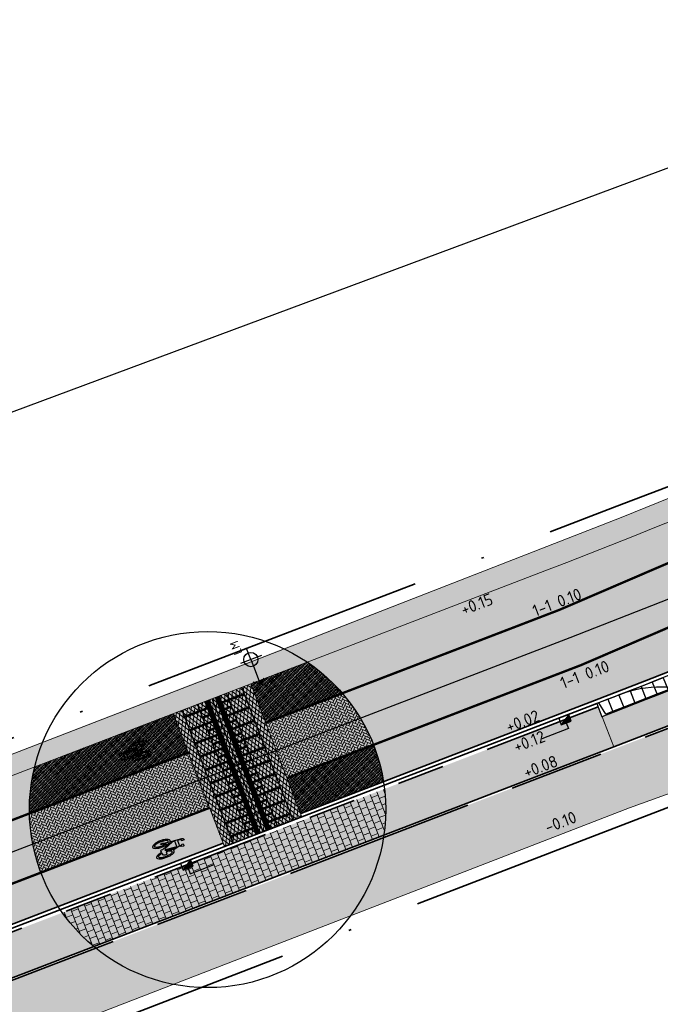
# Model space of a CAD drawing. Header units: metres. Extents: x 132493 to 134960, y 502695 to 503907.
# Tile 9 of 144: x 132592 to 132619, y 502767 to 502808. Entities that reach past the tile are written whole.
import ezdxf
from ezdxf.enums import TextEntityAlignment as Align

# ---------------------------------------------------------------- set-up
doc = ezdxf.new("R2010")
doc.units = ezdxf.units.M
for name, pattern in [('RI-HWA_KOLKAANSLUITING', [4.3, 2.5, -1.8]), ('VH-OPSLUITBAND_100X200', [16, 8, -2, 4, -2]), ('VH-TROTTOIRBAND_130-150', [15, 5, -2, 2, -2, 2, -2]), ('VW-1-1_STREEP', [2, 1, -1]), ('XX-PROJECTGRENS', [18, 12, -3, 0, -3])]:
    doc.linetypes.add(name, pattern=pattern)
doc.layers.get('Defpoints').update_dxf_attribs({"color": 3})
for name, color, linetype, lineweight, plot in [('ARC-hoev-btt-300x300x45-grijs-nieuw', 8, 'Continuous', 18, False), ('ARC-hoev-btt-300x300x80-grijs-nieuw', 40, 'Continuous', 18, False), ('ARC-hoev-fietsstrook-plateau-drempel-afalt rood', 241, 'Continuous', 18, False), ('ARC-hoev-gras zaaien', 73, 'Continuous', 35, False), ('ARC-hoev-overlagen asfalt rijbaan', 13, 'Continuous', 18, False), ('ARC-hoev-overlagen rood asfalt fiets', 10, 'Continuous', 35, False)]:
    doc.layers.add(name, color=color, linetype=linetype, lineweight=lineweight, plot=plot)
for name, color, linetype, lineweight in [('B02-WE-IE-MEUBILAIR_WEGMEUBILAIR-S', 11, 'Continuous', 25), ('N-WE-GR-GRAS-A-200', 81, 'Continuous', 18), ('N-WE-KG-GRENS_WERKGRENS-G', 5, 'XX-PROJECTGRENS', 35), ('N-WE-RI-HWA_KOLKAANSLUITING_PVC_125-G', 160, 'RI-HWA_KOLKAANSLUITING', 25), ('N-WE-RI-KOLK-S', 150, 'Continuous', 25), ('N-WE-VH-GOOT_TEGEL-G', 170, 'Continuous', 35), ('N-WE-VH-KANTOPSLUITING_ELEMENT_INRIT-S', 2, 'Continuous', 25), ('N-WE-VH-KANTOPSLUITING_OPSLUITBAND_100X200-G', 150, 'VH-OPSLUITBAND_100X200', 35), ('N-WE-VH-KANTOPSLUITING_TROTTOIRBAND_130 150-G', 210, 'VH-TROTTOIRBAND_130-150', 35), ('N-WE-VH-KANTOPSLUITING_VOORKANTBAND-G', 7, 'Continuous', 35), ('N-WE-VH-KANTVERHARDING-G', 2, 'Continuous', 18), ('N-WE-VH-VERHARDING_ASFALT-A', 23, 'Continuous', 18), ('N-WE-VH-VERHARDING_TEGEL-A-200-dik 45', 251, 'Continuous', 18), ('N-WE-VW-MARKERING-T25', 7, 'Continuous', 25), ('N-WE-VW-MARKERING_DWARS_STOPSTREEP_020-G', 7, 'Continuous', 18), ('N-WE-VW-MARKERING_LANGS_STREEP_11_010-G', 7, 'VW-1-1_STREEP', 13), ('N-WE-VW-MARKERING_LANGS_STREEP_DOORGETROKKEN_010-G', 7, 'Continuous', 13), ('N-WE-VW-MARKERING_SYMBOOL-S', 7, 'Continuous', 25), ('N01-WE-VH-VERHARDING_ASFALT-A', 22, 'Continuous', 18), ('N03-WE-VH-VERHARDING_ASFALT-A', 12, 'Continuous', 18), ('X-XX-AL-DETAIL1-T25', 7, 'Continuous', 25)]:
    doc.layers.add(name, color=color, linetype=linetype, lineweight=lineweight)
doc.styles.add('NLCS-ISO', font='NLCS-ISO.ttf')
doc.styles.add('NLCS-ISO-M200-T25', font='NLCS-ISO.ttf', dxfattribs={"height": 0.5})

# ---------------------------------------------------------------- blocks, each defined once
blk = doc.blocks.new('N-SRI-KOLK_TROTTOIR-SO')
blk.add_hatch(color=256).paths.add_polyline_path([(1.125000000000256, 1.499999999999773), (-1.124999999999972, 1.499999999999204), (-1.124999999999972, 5.684341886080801e-13)])
blk.add_line((-1.124999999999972, 0), (1.124999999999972, 1.499999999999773))
at = {"flags": 128}
blk.add_lwpolyline([(-1.124999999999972, 0), (1.124999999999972, 0), (1.124999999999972, 1.499999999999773), (-1.124999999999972, 1.499999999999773)], close=True, dxfattribs=at)
blk = doc.blocks.new('N-SVH-INRITELEMENT_180 200_160X500X500_RECHTS')
for p, q in [((0, 0), (0, 0.6)), ((0, 0.6), (0.5, 0.6)), ((0, 0.55), (0.3, 0.55)), ((0.3, 0.55), (0.405263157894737, 0)), ((0.5, 0), (0.5, 0.6)), ((0, 0), (0.5, 0))]:
    blk.add_line(p, q)
blk = doc.blocks.new('N-SVH-INRITELEMENT_180 200_160X500X500_MIDDEN')
for p, q in [((0, 0), (0, 0.6000000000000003)), ((0, 0.6000000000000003), (0.5, 0.6000000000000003)), ((0, 0.5500000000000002), (0.5, 0.5500000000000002)), ((0.5, 0), (0.5, 0.6000000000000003)), ((0, 0), (0.5, 0))]:
    blk.add_line(p, q)
blk = doc.blocks.new('B-SIE-WEG_LICHTMAST_1UITHOUDER-SO')
for p, q in [((0, -2.420000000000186), (0, 2.330000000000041)), ((-5.500000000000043, 0), (-6.338789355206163, 1.24355635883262)), ((-5.500000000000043, 0), (-6.338789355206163, -1.24355635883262)), ((-5.500000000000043, 0), (-4.661210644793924, 1.24355635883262)), ((-1.499999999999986, 0), (-5.500000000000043, 0)), ((-5.500000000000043, 0), (-4.661210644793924, -1.24355635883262)), ((0, 0), (-1.494999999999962, 0)), ((0, 0), (2.515000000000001, 0))]:
    blk.add_line(p, q)
blk.add_circle((-0.0004327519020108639, 6.571428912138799e-05), 1.500000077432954)
at = {"style": 'NLCS-ISO'}
blk.add_attdef('TYPE', text='', height=1.8, dxfattribs=at).set_placement((0, 2.330000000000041), align=Align.BOTTOM_CENTER)
blk = doc.blocks.new('N-SVW-MARKERING_SYMBOOL_FIETS_1.35')
h = blk.add_hatch(color=256)
h.paths.add_polyline_path([(-0.04499837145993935, 1.349999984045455), (-0.06976901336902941, 1.349999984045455), (-0.06976901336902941, 1.35), (-0.0945396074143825, 1.35, 0.2360683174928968), (-0.1193102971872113, 1.325229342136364), (-0.131695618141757, 1.288073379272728), (-0.1832587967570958, 0.7663029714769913, 0.006813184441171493), (-0.1885121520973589, 0.7728116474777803, 0.2231196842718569), (-0.2307781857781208, 0.7926605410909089, 0.2231196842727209), (-0.2730442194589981, 0.7728116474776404, 0.09064812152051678), (-0.3271133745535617, 0.6765780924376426, 0.04745077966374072), (-0.3555239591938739, 0.5585754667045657, 0.03537354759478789), (-0.3670167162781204, 0.3963302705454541, 0.03537354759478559), (-0.3555239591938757, 0.2340850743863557, 0.04745077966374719), (-0.3271133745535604, 0.1160824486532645, 0.09064812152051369), (-0.2730442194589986, 0.01984889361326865, 0.2231196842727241), (-0.2307781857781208, -2.710505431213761e-20, 0.223119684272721), (-0.1885121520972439, 0.01984889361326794, 0.0906481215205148), (-0.1344429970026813, 0.116082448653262, 0.04745077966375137), (-0.1060324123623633, 0.2340850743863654, 0.03537354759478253), (-0.0945396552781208, 0.3963302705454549, 0.03537354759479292), (-0.1060324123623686, 0.5585754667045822, 0.04745077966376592), (-0.1344429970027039, 0.6765780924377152, 0.038863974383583), (-0.1533803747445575, 0.7202944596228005), (-0.1478054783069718, 0.7834766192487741), (0.01692823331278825, 0.3546412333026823), (0.01692823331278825, 0.2972477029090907, 0.5446649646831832), (0.05408419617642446, 0.2600917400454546), (0.1103382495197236, 0.2722041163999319, 0.008345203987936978), (0.1151182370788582, 0.2340850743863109, 0.04745077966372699), (0.1435288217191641, 0.1160824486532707, 0.09064812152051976), (0.1975979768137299, 0.01984889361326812, 0.2231196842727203), (0.2398640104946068, -2.710505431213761e-20, 0.2231196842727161), (0.2821300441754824, 0.01984889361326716, 0.09064812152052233), (0.336199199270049, 0.1160824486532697, 0.04745077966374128), (0.3646097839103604, 0.2340850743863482, 0.03537354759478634), (0.376102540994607, 0.3963302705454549, 0.03537354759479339), (0.3646097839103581, 0.5585754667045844, 0.04745077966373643), (0.3361991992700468, 0.6765780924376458, 0.09064812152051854), (0.2821300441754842, 0.7728116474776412, 0.22311968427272), (0.2398640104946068, 0.7926605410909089, 0.2231196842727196), (0.1975979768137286, 0.7728116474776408, 0.006813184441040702), (0.1923446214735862, 0.7663029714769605), (0.1407814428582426, 1.040366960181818), (0.1531667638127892, 1.139449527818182), (0.165552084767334, 1.127064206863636), (0.1903227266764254, 1.238532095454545, 0.5489458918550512), (0.1779374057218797, 1.25091741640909), (0.091240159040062, 1.25091741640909), (0.091240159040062, 1.201376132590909), (0.1226163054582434, 1.169999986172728), (0.1160108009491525, 1.077522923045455), (-0.1218602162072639, 1.077522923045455), (-0.1098166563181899, 1.214016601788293, -0.2817769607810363), (-0.06976901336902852, 1.238532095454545), (-0.04499837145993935, 1.238532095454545)])
h.paths.add_polyline_path([(0.1036254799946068, 0.9660550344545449), (0.04169887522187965, 0.4582568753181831), (0.01692823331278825, 0.4582568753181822), (-0.1403706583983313, 0.8677379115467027), (-0.131695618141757, 0.966055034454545)], flags=16)
h.paths.add_polyline_path([(0.1283961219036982, 0.8793577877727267), (0.1608345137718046, 0.7171658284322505, 0.03598583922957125), (0.1435288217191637, 0.6765780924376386, 0.04745077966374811), (0.1151182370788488, 0.5585754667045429, 0.02190482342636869), (0.1052926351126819, 0.4582568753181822), (0.07885483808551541, 0.4582568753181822)], flags=16)
h.paths.add_polyline_path([(-0.2051783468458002, 0.6923682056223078, -0.01664003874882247), (-0.1957776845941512, 0.677412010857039), (-0.2183928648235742, 0.5077981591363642), (-0.2431635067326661, 0.4458715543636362), (-0.2431635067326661, 0.3715596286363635, 0.7207592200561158), (-0.2307781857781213, 0.3591743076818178, 0.1622776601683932), (-0.2183928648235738, 0.3715596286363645), (-0.1936222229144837, 0.4211009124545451), (-0.1688515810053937, 0.5449541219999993), (-0.1643679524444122, 0.5957685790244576, -0.03090717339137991), (-0.1514351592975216, 0.5235743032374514, -0.02887400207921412), (-0.1440809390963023, 0.3963302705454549, -0.0288740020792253), (-0.1514351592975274, 0.2690862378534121, -0.03940657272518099), (-0.169473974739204, 0.177386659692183, -0.08052682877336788), (-0.2051783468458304, 0.1002923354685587, -0.249059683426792), (-0.2307781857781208, 0.08669724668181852, -0.2490596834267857), (-0.2563780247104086, 0.100292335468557, -0.08052682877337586), (-0.2920823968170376, 0.1773866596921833, -0.03940657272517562), (-0.3101212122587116, 0.269086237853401, -0.02887400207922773), (-0.3174754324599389, 0.3963302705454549, -0.02887400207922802), (-0.310121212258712, 0.5235743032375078, -0.03940657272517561), (-0.2920823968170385, 0.615273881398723, -0.08052682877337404), (-0.256378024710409, 0.692368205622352, -0.2490596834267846), (-0.2307781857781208, 0.7059632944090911, -0.2490596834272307)], flags=16)
h.paths.add_polyline_path([(0.2398640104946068, 0.7059632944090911, -0.2490596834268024), (0.2654638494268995, 0.6923682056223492, -0.08052682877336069), (0.3011682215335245, 0.6152738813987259, -0.03940657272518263), (0.3192070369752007, 0.5235743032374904, -0.02887400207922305), (0.3265612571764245, 0.3963302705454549, -0.02887400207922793), (0.3192070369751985, 0.2690862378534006, -0.03940657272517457), (0.301168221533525, 0.1773866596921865, -0.08052682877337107), (0.2654638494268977, 0.100292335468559, -0.2490596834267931), (0.2398640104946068, 0.08669724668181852, -0.2490596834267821), (0.214264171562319, 0.1002923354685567, -0.08052682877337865), (0.1785597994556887, 0.1773866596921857, -0.03940657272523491), (0.1605209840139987, 0.2690862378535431, -0.003097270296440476), (0.1590287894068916, 0.2826879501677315), (0.2398640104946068, 0.3096330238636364), (0.2646346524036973, 0.3591743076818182), (0.2646346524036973, 0.4334862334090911, 0.4142135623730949), (0.2398640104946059, 0.4582568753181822), (0.1549042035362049, 0.4582568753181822, -0.01484253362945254), (0.160520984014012, 0.5235743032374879, -0.0394065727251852), (0.1785597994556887, 0.6152738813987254, -0.08052682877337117), (0.2142641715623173, 0.6923682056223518, -0.2490596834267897)], flags=16)
at = {"flags": 128}
for points in [[(-0.1832587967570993, 0.7663029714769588), (-0.131695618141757, 1.288073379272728), (-0.1193102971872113, 1.325229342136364, -0.4142135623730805), (-0.06976901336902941, 1.349999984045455), (-0.04499837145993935, 1.349999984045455), (-0.04499837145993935, 1.238532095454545), (-0.06976901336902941, 1.238532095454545, 0.2817769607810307), (-0.1098166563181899, 1.214016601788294), (-0.1218602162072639, 1.077522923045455), (0.1160108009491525, 1.077522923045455), (0.1226163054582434, 1.169999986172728), (0.091240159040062, 1.201376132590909), (0.091240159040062, 1.25091741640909), (0.1779374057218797, 1.25091741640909, -0.5489458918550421), (0.1903227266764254, 1.238532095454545), (0.165552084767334, 1.127064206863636), (0.1531667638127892, 1.139449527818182), (0.1407814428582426, 1.040366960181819), (0.1923446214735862, 0.7663029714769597)], [(-0.1885121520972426, 0.7728116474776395, 0.22311968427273), (-0.2307781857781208, 0.7926605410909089, 0.2231196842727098), (-0.2730442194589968, 0.7728116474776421, 0.09064812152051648), (-0.3271133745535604, 0.676578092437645, 0.04745077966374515), (-0.3555239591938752, 0.558575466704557, 0.03537354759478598), (-0.3670167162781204, 0.3963302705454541, 0.0353735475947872), (-0.3555239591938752, 0.2340850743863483, 0.04745077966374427), (-0.3271133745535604, 0.1160824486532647, 0.09064812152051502), (-0.2730442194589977, 0.01984889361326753, 0.2231196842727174), (-0.2307781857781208, -2.710505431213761e-20, 0.2231196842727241), (-0.1885121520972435, 0.01984889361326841, 0.09064812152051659), (-0.1344429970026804, 0.1160824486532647, 0.04745077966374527), (-0.106032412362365, 0.2340850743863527, 0.03537354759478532), (-0.0945396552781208, 0.3963302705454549, 0.03537354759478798), (-0.1060324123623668, 0.5585754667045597, 0.04745077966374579), (-0.1344429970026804, 0.676578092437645, 0.03886397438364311), (-0.1533803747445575, 0.7202944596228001), (-0.1478054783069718, 0.7834766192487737), (0.01692823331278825, 0.3546412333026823), (0.01692823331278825, 0.2972477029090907, 0.544664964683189), (0.0540841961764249, 0.2600917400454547), (0.1103382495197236, 0.2722041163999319, 0.008345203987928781), (0.1151182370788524, 0.2340850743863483, 0.04745077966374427), (0.1435288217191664, 0.1160824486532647, 0.09064812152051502), (0.1975979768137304, 0.01984889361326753, 0.2231196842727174), (0.2398640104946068, -2.710505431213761e-20, 0.2231196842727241), (0.2821300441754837, 0.01984889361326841, 0.09064812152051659), (0.3361991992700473, 0.1160824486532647, 0.04745077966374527), (0.3646097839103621, 0.2340850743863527, 0.03537354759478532), (0.376102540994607, 0.3963302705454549, 0.03537354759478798), (0.3646097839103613, 0.5585754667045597, 0.04745077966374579), (0.3361991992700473, 0.676578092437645, 0.09064812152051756), (0.2821300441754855, 0.7728116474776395, 0.22311968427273), (0.2398640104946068, 0.7926605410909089, 0.2231196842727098), (0.1975979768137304, 0.7728116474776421)]]:
    blk.add_lwpolyline(points, format="xyb", dxfattribs=at)
blk.add_lwpolyline([(-0.1403706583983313, 0.8677379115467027), (0.01692823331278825, 0.4582568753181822), (0.04169887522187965, 0.4582568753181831), (0.1036254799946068, 0.966055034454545), (-0.131695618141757, 0.966055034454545)], close=True, dxfattribs=at)
for points in [[(0.1608345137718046, 0.7171658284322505, 0.03598583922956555), (0.1435288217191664, 0.676578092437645, 0.04745077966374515), (0.1151182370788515, 0.558575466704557, 0.02190482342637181), (0.1052926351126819, 0.4582568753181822), (0.07885483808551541, 0.4582568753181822), (0.1283961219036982, 0.8793577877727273)], [(-0.1643679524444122, 0.5957685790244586), (-0.1688515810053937, 0.5449541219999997), (-0.1936222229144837, 0.4211009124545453), (-0.2183928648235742, 0.3715596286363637, -0.1622776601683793), (-0.2307781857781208, 0.359174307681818, -0.7207592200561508), (-0.2431635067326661, 0.3715596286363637), (-0.2431635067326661, 0.4458715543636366), (-0.2183928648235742, 0.5077981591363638), (-0.1957776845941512, 0.6774120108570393, 0.01664003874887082), (-0.205178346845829, 0.6923682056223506, 0.2490596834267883), (-0.2307781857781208, 0.7059632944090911, 0.2490596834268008), (-0.2563780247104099, 0.6923682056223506, 0.08052682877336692), (-0.2920823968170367, 0.6152738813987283, 0.0394065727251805), (-0.3101212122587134, 0.523574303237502, 0.02887400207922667), (-0.3174754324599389, 0.3963302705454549, 0.02887400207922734), (-0.3101212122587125, 0.2690862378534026, 0.03940657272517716), (-0.2920823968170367, 0.1773866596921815, 0.08052682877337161), (-0.2563780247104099, 0.1002923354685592, 0.2490596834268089), (-0.2307781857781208, 0.08669724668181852, 0.2490596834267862), (-0.2051783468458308, 0.1002923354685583, 0.08052682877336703), (-0.169473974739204, 0.1773866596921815, 0.0394065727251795), (-0.1514351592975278, 0.2690862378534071, 0.02887400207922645), (-0.1440809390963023, 0.3963302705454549, 0.02887400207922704), (-0.1514351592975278, 0.523574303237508, 0.0309071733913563)], [(0.3265612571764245, 0.3963302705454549, 0.02887400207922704), (0.3192070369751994, 0.523574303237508, 0.0394065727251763), (0.3011682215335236, 0.6152738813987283, 0.08052682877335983), (0.2654638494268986, 0.6923682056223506, 0.2490596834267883), (0.2398640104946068, 0.7059632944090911, 0.2490596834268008), (0.2142641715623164, 0.6923682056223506, 0.08052682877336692), (0.17855979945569, 0.6152738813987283, 0.0394065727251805), (0.1605209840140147, 0.523574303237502, 0.01484253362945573), (0.1549042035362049, 0.4582568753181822), (0.2398640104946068, 0.4582568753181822, -0.4142135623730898), (0.2646346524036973, 0.4334862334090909), (0.2646346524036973, 0.359174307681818), (0.2398640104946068, 0.3096330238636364), (0.1590287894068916, 0.2826879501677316, 0.003097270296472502), (0.1605209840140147, 0.2690862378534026, 0.03940657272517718), (0.17855979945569, 0.1773866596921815, 0.0805268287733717), (0.2142641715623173, 0.1002923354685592, 0.2490596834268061), (0.2398640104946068, 0.08669724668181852, 0.2490596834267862), (0.2654638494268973, 0.1002923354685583, 0.08052682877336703), (0.3011682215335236, 0.1773866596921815, 0.0394065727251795), (0.3192070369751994, 0.2690862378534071, 0.02887400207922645)]]:
    blk.add_lwpolyline(points, format="xyb", close=True, dxfattribs=at)
for centre, radius, start, end in [((-0.4247008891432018, 0.5768019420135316), 0.3069282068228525, 38.12735981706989, 39.68880251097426), ((0.4337867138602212, 0.5768019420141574), 0.3069282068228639, 140.3111974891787, 141.8726401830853)]:
    blk.add_arc(centre, radius, start, end)

msp = doc.modelspace()

# ---------------------------------------------------------------- hatches: boundary and pattern name
at = {"layer": 'ARC-hoev-btt-300x300x45-grijs-nieuw', "transparency": 33554687}
h = msp.add_hatch(color=256, dxfattribs=at)
h.dxf.hatch_style = 1
edge = h.paths.add_edge_path()
edge.add_line((132547.8635718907, 502752.7638997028), (132616.4250256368, 502779.1160253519))
edge.add_line((132616.4250256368, 502779.1160253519), (132617.0805628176, 502777.4396065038))
edge.add_line((132617.0805628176, 502777.4396065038), (132548.0790296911, 502750.9303576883))
edge.add_arc((132549.3532414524, 502745.993535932), 5.098610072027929, 104.4723967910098, 225.4996331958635)
edge.add_line((132545.7795551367, 502742.3569728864), (132547.4894457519, 502740.219747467))
edge.add_line((132547.4894457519, 502740.219747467), (132545.8496625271, 502738.9078362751))
edge.add_line((132545.8496625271, 502738.9078362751), (132543.8987362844, 502741.3463367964))
edge.add_line((132543.8987362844, 502741.3463367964), (132542.0788878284, 502740.4767578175))
edge.add_arc((132551.4270478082, 502743.5809834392), 9.850091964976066, 111.20898847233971, 198.369680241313, ccw=False)
at = {"layer": 'ARC-hoev-btt-300x300x80-grijs-nieuw', "transparency": 33554585}
h = msp.add_hatch(color=256, dxfattribs=at)
h.dxf.hatch_style = 1
edge = h.paths.add_edge_path()
edge.add_line((132620.683153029, 502778.8242899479), (132617.0805628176, 502777.4396065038))
edge.add_line((132617.0805628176, 502777.4396065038), (132616.5961980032, 502778.6997991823))
edge.add_arc((132508.4109254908, 503060.1089187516), 301.4882182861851, 291.0288188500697, 294.2635510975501)
edge.add_line((132632.3028306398, 502785.2526988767), (132632.8592616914, 502784.0227052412))
edge.add_line((132632.8592616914, 502784.0227052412), (132629.1414355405, 502782.3760707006))
edge.add_line((132629.1414355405, 502782.3760707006), (132629.5393444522, 502778.677537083))
edge.add_line((132629.5393444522, 502778.677537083), (132622.5093530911, 502775.1843104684))
edge.add_line((132622.5093530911, 502775.1843104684), (132620.683153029, 502778.8242899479))
at = {"layer": 'ARC-hoev-fietsstrook-plateau-drempel-afalt rood', "transparency": 33554661}
h = msp.add_hatch(color=256, dxfattribs=at)
h.dxf.hatch_style = 1
h.paths.add_polyline_path([(132598.5344176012, 502778.8317471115), (132601.8014091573, 502780.0874406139), (132603.9551936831, 502774.4838471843), (132600.6882021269, 502773.2281536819)])
at = {"layer": 'ARC-hoev-gras zaaien', "transparency": 33554623}
h = msp.add_hatch(color=256, dxfattribs=at)
h.dxf.hatch_style = 1
edge = h.paths.add_edge_path()
edge.add_arc((132519.9826259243, 502749.4055055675), 0.6500000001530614, 20.39732284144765, 110.397322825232)
edge.add_line((132519.7560825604, 502750.0147494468), (132554.8050473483, 502763.0409385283))
edge.add_line((132554.8050473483, 502763.0409385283), (132555.0181968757, 502762.8935225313))
edge.add_line((132555.0181968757, 502762.8935225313), (132617.3953980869, 502787.0978462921))
edge.add_arc((132159.7053313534, 503911.5603245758), 1214.041211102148, 292.1478022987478, 293.5512580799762)
edge.add_arc((132507.6238599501, 503062.0687258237), 297.000000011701, 291.0246504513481, 297.50777953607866, ccw=False)
edge.add_line((132614.1784228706, 502784.8411566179), (132547.7106765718, 502759.2937636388))
edge.add_line((132547.7106765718, 502759.2937636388), (132547.656861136, 502759.4337775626))
edge.add_line((132547.656861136, 502759.4337775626), (132540.0670203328, 502756.5165634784))
edge.add_arc((132544.4260706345, 502745.1754356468), 12.1500000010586, 111.0246504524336, 133.987653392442)
edge.add_arc((132529.1469970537, 502761.0042040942), 9.850000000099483, 269.50098811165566, 313.9876533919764, ccw=False)
edge.add_arc((132528.9292647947, 502736.0051522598), 15.1499999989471, 89.50098811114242, 111.0246504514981)
edge.add_line((132523.4939057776, 502750.1465585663), (132521.1176688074, 502749.2332334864))
edge.add_arc((132520.9920994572, 502749.5599326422), 0.3500000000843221, 200.3973228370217, 291.02465043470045, ccw=False)
edge.add_line((132520.6640450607, 502749.4379477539), (132520.5918698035, 502749.6320489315))
h = msp.add_hatch(color=256, dxfattribs=at)
h.dxf.hatch_style = 1
edge = h.paths.add_edge_path()
edge.add_line((132620.6344196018, 502778.6984266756), (132582.055080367, 502763.8701589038))
edge.add_line((132582.055080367, 502763.8701589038), (132547.190516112, 502750.4287821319))
edge.add_arc((132549.206161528, 502746.0141172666), 4.853049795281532, 114.5404664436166, 202.2054372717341)
edge.add_line((132544.7130395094, 502744.1800107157), (132545.0422764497, 502743.5146973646))
edge.add_line((132545.0422764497, 502743.5146973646), (132546.4221324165, 502744.4620596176))
edge.add_line((132546.4221324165, 502744.4620596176), (132545.6506734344, 502745.5242010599))
edge.add_line((132545.6506734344, 502745.5242010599), (132545.3658152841, 502745.3278487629))
edge.add_line((132545.3658152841, 502745.3278487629), (132544.899, 502745.8919999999))
edge.add_line((132544.899, 502745.8919999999), (132544.952, 502745.9270000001))
edge.add_line((132544.952, 502745.9270000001), (132547.828, 502747.8660000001))
edge.add_line((132547.828, 502747.8660000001), (132553.3469999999, 502749.7179999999))
edge.add_line((132553.3469999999, 502749.7179999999), (132554.4659999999, 502750.3599999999))
edge.add_line((132554.4659999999, 502750.3599999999), (132562.376625, 502753.423125))
edge.add_line((132562.376625, 502753.423125), (132570.28725, 502756.48625))
edge.add_line((132570.28725, 502756.48625), (132586.1084999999, 502762.6125))
edge.add_line((132586.1084999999, 502762.6125), (132594.0191249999, 502765.675625))
edge.add_line((132594.0191249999, 502765.675625), (132610.5206249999, 502772.047125))
edge.add_line((132610.5206249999, 502772.047125), (132617.7509999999, 502774.865))
edge.add_line((132617.7509999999, 502774.865), (132620.4719999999, 502775.846))
edge.add_line((132620.4719999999, 502775.846), (132621.3419999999, 502775.4340000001))
edge.add_line((132621.3419999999, 502775.4340000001), (132622.4030303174, 502773.3071184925))
edge.add_line((132622.4030303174, 502773.3071184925), (132623.1510010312, 502773.6823799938))
edge.add_line((132623.1510010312, 502773.6823799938), (132621.7850143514, 502776.405062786))
edge.add_line((132621.7850143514, 502776.405062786), (132620.6344196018, 502778.6984266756))
at = {"layer": 'ARC-hoev-overlagen asfalt rijbaan', "transparency": 33554636}
h = msp.add_hatch(color=256, dxfattribs=at)
h.dxf.hatch_style = 1
h.paths.add_polyline_path([(132614.8062696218, 502783.2076608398), (132602.4304230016, 502778.4509083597), (132603.3273469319, 502776.1173429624), (132615.7031935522, 502780.8740954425, 0.04388312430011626), (132663.4402625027, 502804.2354427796), (132662.1472070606, 502806.3750938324, -0.04388159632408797)])
h = msp.add_hatch(color=256, dxfattribs=at)
h.dxf.hatch_style = 1
h.paths.add_polyline_path([(132600.0603553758, 502774.86164946), (132599.1634314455, 502777.1952148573), (132547.405097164, 502757.3014982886), (132548.3020210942, 502754.9679328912)])
at = {"layer": 'ARC-hoev-overlagen rood asfalt fiets', "transparency": 33554534}
h = msp.add_hatch(color=256, dxfattribs=at)
h.dxf.hatch_style = 1
edge = h.paths.add_edge_path()
edge.add_line((132662.1427614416, 502806.382450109), (132661.9317410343, 502806.7316308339))
edge.add_arc((132612.9949363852, 502886.6288364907), 93.69297903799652, 295.0486906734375, 301.48734743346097, ccw=False)
edge.add_line((132652.6634475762, 502801.7478401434), (132652.2147978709, 502802.6415478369))
edge.add_arc((132507.7612525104, 503061.7751415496), 296.6766693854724, 291.0202246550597, 299.1374007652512, ccw=False)
edge.add_line((132614.1784228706, 502784.8411566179), (132601.8025762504, 502780.0844041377))
edge.add_line((132601.8025762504, 502780.0844041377), (132602.4304230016, 502778.4509083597))
edge.add_line((132602.4304230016, 502778.4509083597), (132614.8062696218, 502783.2076608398))
edge.add_arc((132507.6238533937, 503062.0687392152), 298.7500148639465, 291.024650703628, 301.1458298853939)
h = msp.add_hatch(color=256, dxfattribs=at)
h.dxf.hatch_style = 1
edge = h.paths.add_edge_path()
edge.add_line((132664.2624569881, 502802.8749370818), (132663.4358066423, 502804.2428160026))
edge.add_arc((132507.6238599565, 503062.0687258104), 301.2499999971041, 291.0246504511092, 301.1458301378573, ccw=False)
edge.add_line((132615.7031935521, 502780.8740954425), (132603.3273469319, 502776.1173429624))
edge.add_line((132603.3273469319, 502776.1173429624), (132603.9013782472, 502774.6238611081))
edge.add_line((132603.9013782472, 502774.6238611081), (132616.2772248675, 502779.3806135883))
edge.add_arc((132507.7129380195, 503061.8643963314), 302.6273151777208, 291.0227873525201, 301.1514049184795)
h = msp.add_hatch(color=256, dxfattribs=at)
h.dxf.hatch_style = 1
h.paths.add_polyline_path([(132599.1634314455, 502777.1952148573), (132598.5355846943, 502778.8287106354), (132547.7106765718, 502759.2937636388), (132546.7772504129, 502758.9349940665), (132546.8310658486, 502758.7949801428), (132547.405097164, 502757.3014982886)])
h = msp.add_hatch(color=256, dxfattribs=at)
h.dxf.hatch_style = 1
h.paths.add_polyline_path([(132600.6343866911, 502773.3681676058), (132600.0603553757, 502774.86164946), (132548.3020210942, 502754.9679328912), (132548.8760524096, 502753.474451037)])
at = {"layer": 'N-WE-GR-GRAS-A-200', "transparency": 33554559}
h = msp.add_hatch(dxfattribs=at)
h.set_pattern_fill('AGR-GRAS_02', color=256, scale=0.02, angle=41.18807900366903, pattern_type=2)
h.set_pattern_definition([(19.88062735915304, (198089.8174380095, -11188.12199042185), (0.1200683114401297, 0.256092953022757), [0.04999999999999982, -0.1499999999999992]), (19.88062735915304, (198089.8800749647, -11187.9717352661), (0.1200683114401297, 0.256092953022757), [0.04999999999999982, -0.1499999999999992]), (109.880627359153, (198089.8124417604, -11188.04936096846), (-0.256092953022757, 0.1200683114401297), [0.05, -0.15]), (109.880627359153, (198089.863869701, -11187.95632781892), (-0.256092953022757, 0.1200683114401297), [0.05, -0.15]), (64.88062735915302, (198089.8074455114, -11187.97673151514), (-0.06801232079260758, 0.1880806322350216), [0.05000000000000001, -0.2328427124]), (154.880627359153, (198089.9208823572, -11188.0845836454), (-0.1880806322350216, -0.06801232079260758), [0.04999999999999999, -0.2328427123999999]), (46.44567855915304, (198089.8440544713, -11188.04856315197), (0.1880806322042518, 0.06801232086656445), [0.04999999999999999, -0.3972135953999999]), (46.44567855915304, (198089.8946845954, -11187.92391729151), (0.1880806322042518, 0.06801232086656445), [0.04999999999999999, -0.3972135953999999]), (83.3155761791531, (198089.949094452, -11188.07438179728), (-0.0680123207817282, 0.1880806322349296), [0.05, -0.3972135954]), (83.3155761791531, (198089.8338526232, -11188.02035105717), (-0.0680123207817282, 0.1880806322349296), [0.05, -0.3972135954]), (83.3155761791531, (198089.9166839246, -11188.04356690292), (-0.0680123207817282, 0.1880806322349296), [0.05, -0.3972135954]), (136.4456785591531, (198089.780031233, -11188.0185460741), (-0.06801232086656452, 0.1880806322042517), [0.05, -0.3972135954]), (173.315576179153, (198089.8448522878, -11188.08017586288), (-0.1880806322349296, -0.06801232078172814), [0.04999999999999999, -0.3972135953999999])])
h.paths.add_polyline_path([(132593.0064227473, 502777.6064754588), (132603.2145281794, 502781.5553215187), (132604.1838726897, 502780.9996738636), (132592.698004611, 502776.5849915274)])
h = msp.add_hatch(dxfattribs=at)
h.set_pattern_fill('AGR-GRAS_02', color=256, scale=0.02, angle=41.18807900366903, pattern_type=2)
h.set_pattern_definition([(19.88062735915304, (198089.6472282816, -11198.10675821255), (0.1200683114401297, 0.256092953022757), [0.04999999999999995, -0.1499999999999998]), (19.88062735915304, (198089.7098652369, -11197.9565030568), (0.1200683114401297, 0.256092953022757), [0.04999999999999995, -0.1499999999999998]), (109.880627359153, (198089.6422320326, -11198.03412875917), (-0.256092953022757, 0.1200683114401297), [0.05, -0.15]), (109.880627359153, (198089.6936599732, -11197.94109560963), (-0.256092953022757, 0.1200683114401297), [0.05, -0.15]), (64.88062735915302, (198089.6372357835, -11197.96149930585), (-0.06801232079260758, 0.1880806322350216), [0.05000000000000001, -0.2328427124]), (154.880627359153, (198089.7506726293, -11198.0693514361), (-0.1880806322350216, -0.06801232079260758), [0.04999999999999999, -0.2328427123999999]), (46.44567855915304, (198089.6738447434, -11198.03333094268), (0.1880806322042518, 0.06801232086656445), [0.04999999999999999, -0.3972135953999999]), (46.44567855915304, (198089.7244748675, -11197.90868508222), (0.1880806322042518, 0.06801232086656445), [0.04999999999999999, -0.3972135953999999]), (83.3155761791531, (198089.7788847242, -11198.05914958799), (-0.0680123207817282, 0.1880806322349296), [0.05, -0.3972135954]), (83.3155761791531, (198089.6636428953, -11198.00511884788), (-0.0680123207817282, 0.1880806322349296), [0.05, -0.3972135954]), (83.3155761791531, (198089.7464741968, -11198.02833469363), (-0.0680123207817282, 0.1880806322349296), [0.05, -0.3972135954]), (136.4456785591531, (198089.6098215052, -11198.00331386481), (-0.06801232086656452, 0.1880806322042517), [0.05, -0.3972135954]), (173.315576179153, (198089.6746425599, -11198.06494365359), (-0.1880806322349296, -0.06801232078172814), [0.04999999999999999, -0.3972135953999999])])
edge = h.paths.add_edge_path()
edge.add_line((132607.3859273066, 502773.606266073), (132595.2721401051, 502768.9502381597))
edge.add_arc((132599.9797361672, 502774.788777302), 7.499999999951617, 231.1208748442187, 258.9603346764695)
edge.add_line((132598.5435722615, 502767.4275659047), (132605.998846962, 502770.3143717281))
edge.add_arc((132599.9797361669, 502774.7887773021), 7.500000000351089, 323.3741221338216, 350.9284260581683)
at = {"layer": 'N-WE-VH-VERHARDING_ASFALT-A', "transparency": 33554559}
h = msp.add_hatch(dxfattribs=at)
h.set_pattern_fill('AVH-ASFALT_LAAG1-D', color=11, scale=5, angle=183, pattern_type=2)
h.set_pattern_definition([(263.4278792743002, (0.3576024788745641, -0.9303896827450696), (0.1490142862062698, -0.01716806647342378), []), (323.4278792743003, (0.3576024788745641, -0.9303896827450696), (0.08937512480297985, 0.1204661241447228), [])])
h.paths.add_polyline_path([(132598.5344176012, 502778.8317471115), (132601.8014091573, 502780.0874406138), (132603.9540265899, 502774.4868836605), (132600.6870350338, 502773.2311901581)])
at = {"layer": 'N-WE-VH-VERHARDING_TEGEL-A-200-dik 45', "transparency": 33554559}
h = msp.add_hatch(dxfattribs=at)
h.set_pattern_fill('AVH-TEGEL_300X300_HALFST-SO', color=256, angle=1, pattern_type=2)
h.set_pattern_definition([(21.42787927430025, (132757.7330182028, 502911.5204928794), (0.224463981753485, 0.2492306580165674), [0.3, -0.3]), (111.4278792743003, (132757.7330182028, 502911.5204928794), (-0.2792634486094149, -0.1095989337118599), [])])
edge = h.paths.add_edge_path()
edge.add_line((132593.8655926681, 502770.4451326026), (132607.4291503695, 502775.6583910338))
edge.add_arc((132599.9797361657, 502774.7887773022), 7.500000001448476, -8.192464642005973, 6.658335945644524, ccw=False)
edge.add_line((132607.4031985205, 502773.7200366), (132595.1831149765, 502769.0231528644))
edge.add_arc((132599.9797361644, 502774.7887772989), 7.499999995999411, 215.3909649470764, 230.2417655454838, ccw=False)
at = {"layer": 'N01-WE-VH-VERHARDING_ASFALT-A', "transparency": 33554559}
h = msp.add_hatch(dxfattribs=at)
h.set_pattern_fill('AVH-ASFALT_LAAG2-D', color=256, pattern_type=2)
h.set_pattern_definition([(44.9999999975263, (132439.1405972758, 502921.3362721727), (-0.07071067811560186, 0.07071067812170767), []), (44.9999999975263, (132439.2005972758, 502921.3362721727), (-0.07071067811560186, 0.07071067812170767), [0.05, -0.025])])
edge = h.paths.add_edge_path()
edge.add_line((132601.8014091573, 502780.0874406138), (132604.1838726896, 502780.9996738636))
edge.add_arc((132599.9797361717, 502774.7887773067), 7.499999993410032, 40.40755025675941, 55.90605126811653, ccw=False)
edge.add_line((132605.6906328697, 502779.6504291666), (132602.4483614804, 502778.4042370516))
edge.add_line((132602.4483614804, 502778.4042370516), (132601.8014091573, 502780.0874406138))
h = msp.add_hatch(dxfattribs=at)
h.set_pattern_fill('AVH-ASFALT_LAAG2-D', color=256, pattern_type=2)
h.set_pattern_definition([(44.9999999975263, (132429.1264526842, 502917.487258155), (-0.07071067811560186, 0.07071067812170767), []), (44.9999999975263, (132429.1864526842, 502917.487258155), (-0.07071067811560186, 0.07071067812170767), [0.05, -0.025])])
edge = h.paths.add_edge_path()
edge.add_line((132592.6980046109, 502776.5849915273), (132598.5355846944, 502778.8287106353))
edge.add_line((132598.5355846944, 502778.8287106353), (132599.1813699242, 502777.1485435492))
edge.add_line((132599.1813699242, 502777.1485435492), (132592.4828148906, 502774.5739020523))
edge.add_arc((132599.9797361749, 502774.7887773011), 7.500000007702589, 166.1432496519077, 181.6417506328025, ccw=False)
h = msp.add_hatch(dxfattribs=at)
h.set_pattern_fill('AVH-ASFALT_LAAG2-D', color=256, pattern_type=2)
h.set_pattern_definition([(44.9999999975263, (132440.9616426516, 502917.6437847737), (-0.07071067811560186, 0.07071067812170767), []), (44.9999999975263, (132441.0216426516, 502917.6437847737), (-0.07071067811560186, 0.07071067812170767), [0.05, -0.025])])
edge = h.paths.add_edge_path()
edge.add_arc((132599.9797361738, 502774.7887773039), 7.49999999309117, 9.012425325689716, 21.70531786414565)
edge.add_line((132606.9479730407, 502777.5625247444), (132603.3094084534, 502776.1640142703))
edge.add_line((132603.3094084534, 502776.1640142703), (132603.9013782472, 502774.6238611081))
edge.add_line((132603.9013782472, 502774.6238611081), (132607.3871441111, 502775.9636422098))
h = msp.add_hatch(dxfattribs=at)
h.set_pattern_fill('AVH-ASFALT_LAAG2-D', color=256, pattern_type=2)
h.set_pattern_definition([(44.9999999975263, (132430.5974079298, 502913.6602109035), (-0.07071067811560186, 0.07071067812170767), []), (44.9999999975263, (132430.6574079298, 502913.6602109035), (-0.07071067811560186, 0.07071067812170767), [0.05, -0.025])])
edge = h.paths.add_edge_path()
edge.add_line((132592.9475686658, 502772.1813609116), (132600.0603553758, 502774.86164946))
edge.add_line((132600.0603553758, 502774.86164946), (132600.6343866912, 502773.3681676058))
edge.add_line((132600.6343866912, 502773.3681676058), (132593.6923371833, 502770.6999371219))
edge.add_arc((132599.9797361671, 502774.7887773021), 7.499999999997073, 200.3439830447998, 213.0368755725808, ccw=False)
at = {"layer": 'N03-WE-VH-VERHARDING_ASFALT-A', "transparency": 33554546}
h = msp.add_hatch(dxfattribs=at)
h.set_pattern_fill('AR-HBONE', color=256, scale=0.001, angle=180)
h.set_pattern_definition([(245.4278792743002, (0, 0), (0.05014978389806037, -0.1346481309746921), [0.3048, -0.1016]), (335.4278792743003, (-0.04224914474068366, -0.09239889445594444), (0.05014978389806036, -0.1346481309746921), [0.3048, -0.1016])])
edge = h.paths.add_edge_path()
edge.add_line((132602.4483614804, 502778.4042370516), (132605.6906328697, 502779.6504291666))
edge.add_arc((132599.9797361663, 502774.7887773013), 7.500000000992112, 21.70531786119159, 40.40755026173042, ccw=False)
edge.add_line((132606.9479730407, 502777.5625247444), (132603.3094084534, 502776.1640142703))
edge.add_line((132603.3094084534, 502776.1640142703), (132602.4483614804, 502778.4042370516))
h = msp.add_hatch(dxfattribs=at)
h.set_pattern_fill('AR-HBONE', color=256, scale=0.001, angle=181)
h.set_pattern_definition([(246.4278792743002, (0, 0), (0.05249207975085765, -0.1337523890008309), [0.3048, -0.1016]), (336.4278792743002, (-0.04063012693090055, -0.09312217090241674), (0.05249207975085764, -0.1337523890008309), [0.3048, -0.1016])])
edge = h.paths.add_edge_path()
edge.add_line((132592.4828148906, 502774.5739020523), (132599.1813699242, 502777.1485435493))
edge.add_line((132599.1813699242, 502777.1485435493), (132600.0603553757, 502774.86164946))
edge.add_line((132600.0603553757, 502774.86164946), (132592.9475686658, 502772.1813609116))
edge.add_arc((132599.9797361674, 502774.788777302), 7.500000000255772, 181.6417506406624, 200.3439830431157, ccw=False)

# ---------------------------------------------------------------- linework, layer by layer
at = {"layer": 'Defpoints', "flags": 128}
for points in [[(132545.285029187, 502755.1474812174), (132615.254731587, 502782.0408781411, 0.05939941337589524), (132678.0718601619, 502815.1932932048), (132682.6880394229, 502818.3804006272), (132689.2124280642, 502822.8849760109, 0.03522503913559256), (132700.2017022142, 502831.6754618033), (132709.0308616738, 502839.8203976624)], [(132632.5120608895, 502786.0036297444, -0.01447291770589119), (132616.3310403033, 502779.2405996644)], [(132624.2109529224, 502775.9181594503), (132623.5981946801, 502777.1389745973, 0.3918727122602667), (132617.2668965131, 502779.6036725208, -0.0004206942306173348), (132616.3712102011, 502779.2560392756), (132610.1931176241, 502776.881441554)]]:
    msp.add_lwpolyline(points, format="xyb", dxfattribs=at)
at = {"layer": 'Defpoints', "elevation": -7055.849716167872, "flags": 128}
msp.add_lwpolyline([(132515.6407453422, 502694.5205919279), (132493.1757839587, 502754.8372004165), (132672.9139215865, 502821.7807906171), (132690.452397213, 502774.6914276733), (132565.4683856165, 502728.141051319), (132570.3948818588, 502714.9138056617)], close=True, dxfattribs=at)
at = {"layer": 'Defpoints', "flags": 128}
for points in [[(132603.5818232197, 502774.3403393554), (132601.4280386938, 502779.943932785)], [(132602.4617118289, 502773.9098158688), (132600.3079273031, 502779.5134092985)], [(132602.9284249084, 502774.0892006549), (132600.7746403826, 502779.6927940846)], [(132601.7149709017, 502773.6228002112), (132599.5611863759, 502779.2263936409)], [(132602.1816839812, 502773.8021849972), (132600.0278994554, 502779.4057784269)], [(132602.321697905, 502773.856000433), (132600.1679133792, 502779.4595938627)], [(132601.0615725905, 502773.3716615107), (132598.9077880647, 502778.9752549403)]]:
    msp.add_lwpolyline(points, dxfattribs=at)
at = {"layer": 'Defpoints'}
msp.add_circle((132599.9797361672, 502774.7887773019), 7.5, dxfattribs=at)
at = {"layer": 'N-WE-KG-GRENS_WERKGRENS-G', "flags": 128}
msp.add_lwpolyline([(132714.2253158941, 502831.3904483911), (132712.7400949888, 502830.0161407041), (132714.1731425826, 502827.1052403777), (132719.4251604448, 502816.1866046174), (132713.9174027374, 502811.8229371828, 0.04161843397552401), (132718.6427681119, 502809.6287933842, 0.09745513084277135), (132725.8804583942, 502809.0646027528), (132725.8125626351, 502804.7527027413), (132725.6099385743, 502797.8086237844), (132725.1053925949, 502797.8233461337, -0.135959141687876), (132716.3704461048, 502797.1749889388), (132711.3572987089, 502798.4330373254), (132706.3933053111, 502799.6787505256), (132700.2689487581, 502800.2533693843, -0.009927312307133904), (132677.6423638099, 502796.2204368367), (132632.4775441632, 502780.0411305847), (132631.3302142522, 502779.1512723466), (132632.0502299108, 502777.5865491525), (132622.168617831, 502772.6569421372), (132620.9717571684, 502775.0561014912), (132620.4519287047, 502775.3022731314), (132554.7125988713, 502749.9192737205), (132553.5520077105, 502749.2593933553), (132548.0520104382, 502747.4137700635), (132545.8161554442, 502745.8969879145), (132546.8223194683, 502744.5961167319), (132545.4636435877, 502743.7122677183), (132548.2703150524, 502740.2041546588), (132546.1977120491, 502738.5524976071), (132547.2734198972, 502736.3736973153), (132545.773115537, 502735.6868012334), (132549.5112197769, 502726.1300581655), (132550.9953625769, 502723.075728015), (132548.6114247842, 502721.9184287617), (132542.8630033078, 502733.748541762), (132538.4003322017, 502731.5800659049), (132545.6203605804, 502716.6702314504), (132539.1543029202, 502713.582988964), (132538.3787504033, 502715.2073406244), (132538.8299591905, 502715.4227718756, 0.1258055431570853), (132540.8642619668, 502717.121495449), (132538.2229633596, 502722.5858758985), (132533.0917598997, 502720.1696919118), (132531.9897855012, 502722.4959291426), (132537.06849646, 502724.96466485), (132534.5651297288, 502730.1339482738), (132532.6554730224, 502734.0772605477), (132529.4452623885, 502740.761434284, 0.3885101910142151), (132526.4405938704, 502741.9752038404), (132517.3612774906, 502738.5866334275), (132516.3409391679, 502741.2473833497), (132514.3343546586, 502748.3721289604), (132518.7602017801, 502750.017851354), (132518.7078413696, 502750.1586643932), (132537.4658066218, 502757.1237498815), (132545.2267770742, 502760.1067389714), (132545.3430136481, 502759.9905023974), (132617.2179337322, 502787.5652962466, 0.0530358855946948), (132670.1520954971, 502814.1423324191), (132672.3265500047, 502817.6322222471), (132670.7549624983, 502818.6114352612), (132672.1943896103, 502820.9216431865), (132670.4513079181, 502822.0267407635), (132673.8028653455, 502827.2857703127), (132676.7105516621, 502830.3663762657), (132678.6356808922, 502831.8345226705), (132679.3636294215, 502829.7175962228), (132686.5403633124, 502831.996473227), (132685.8887513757, 502832.7922795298), (132687.7843656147, 502834.3444221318), (132685.8924956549, 502836.654941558, -0.03363462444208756), (132681.7567952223, 502842.4619635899), (132688.1466029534, 502846.9156222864), (132694.4953659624, 502837.8068472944)], format="xyb", dxfattribs=at)
at = {"layer": 'N-WE-RI-HWA_KOLKAANSLUITING_PVC_125-G', "flags": 128}
for points in [[(132615.0826823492, 502778.4378268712), (132615.1723747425, 502778.2044703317), (132614.0526569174, 502777.7740981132)], [(132599.1623372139, 502772.3202791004), (132599.2520296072, 502772.0869225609), (132600.2559546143, 502772.4727889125)]]:
    msp.add_lwpolyline(points, dxfattribs=at)
at = {"layer": 'N-WE-VH-GOOT_TEGEL-G', "flags": 128}
msp.add_lwpolyline([(132684.3072954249, 502816.0350840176), (132679.691116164, 502812.847976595, -0.0593994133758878), (132616.2772248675, 502779.3806135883)], format="xyb", dxfattribs=at)
for points in [[(132616.2772248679, 502779.3806135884), (132603.9013782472, 502774.6238611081)], [(132600.6343866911, 502773.3681676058), (132548.8760524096, 502753.474451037)]]:
    msp.add_lwpolyline(points, dxfattribs=at)
at = {"layer": 'N-WE-VH-KANTOPSLUITING_OPSLUITBAND_100X200-G', "flags": 128}
msp.add_lwpolyline([(132623.1510010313, 502773.6823799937), (132620.6344196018, 502778.6984266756), (132617.1164397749, 502777.3462638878), (132548.1368697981, 502750.833432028)], dxfattribs=at)
at = {"layer": 'N-WE-VH-KANTOPSLUITING_TROTTOIRBAND_130 150-G', "flags": 128}
msp.add_lwpolyline([(132616.4250256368, 502779.1160253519), (132547.8635718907, 502752.7638997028)], dxfattribs=at)
at = {"layer": 'N-WE-VH-KANTOPSLUITING_VOORKANTBAND-G', "flags": 128}
for points in [[(132616.3712102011, 502779.2560392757), (132547.839253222, 502752.9152509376)], [(132623.2403826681, 502773.7272233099), (132620.683153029, 502778.8242899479), (132617.0805628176, 502777.4396065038)], [(132617.0805628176, 502777.4396065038), (132547.4628785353, 502750.6815104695)]]:
    msp.add_lwpolyline(points, dxfattribs=at)
at = {"layer": 'N-WE-VH-KANTVERHARDING-G', "flags": 128}
msp.add_lwpolyline([(132670.808941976, 502813.9162948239, -0.05373917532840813), (132614.1784228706, 502784.8411566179), (132547.7106765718, 502759.2937636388)], format="xyb", dxfattribs=at)
at = {"layer": 'N-WE-VH-KANTVERHARDING-G'}
msp.add_lwpolyline([(132519.7560825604, 502750.0147494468), (132553.9663087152, 502762.7355989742), (132554.8050473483, 502763.0409385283), (132555.0181968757, 502762.8935225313), (132567.7716416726, 502767.8282242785), (132584.4474668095, 502774.302191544), (132601.565378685, 502780.9107593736), (132617.3953980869, 502787.0978462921), (132625.6349456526, 502790.4312602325), (132644.798966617, 502798.6451313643)], dxfattribs=at)
at = {"layer": 'N-WE-VH-KANTVERHARDING-G', "flags": 128}
for points in [[(132603.9551936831, 502774.4838471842), (132601.8014091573, 502780.0874406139)], [(132600.6882021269, 502773.2281536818), (132598.5344176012, 502778.8317471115)], [(132616.5961980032, 502778.6997991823), (132617.0805628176, 502777.4396065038)], [(132547.828, 502747.8660000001), (132553.347, 502749.718), (132554.466, 502750.36), (132586.1084999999, 502762.6125), (132617.7509999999, 502774.865), (132620.472, 502775.846), (132621.3419999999, 502775.434), (132622.4030303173, 502773.3071184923)]]:
    msp.add_lwpolyline(points, dxfattribs=at)
at = {"layer": 'N-WE-VW-MARKERING_DWARS_STOPSTREEP_020-G', "const_width": 0.2, "flags": 128}
for points in [[(132602.5550544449, 502773.9456928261), (132600.4012699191, 502779.5492862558)], [(132602.0883413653, 502773.76630804), (132599.9345568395, 502779.3699014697)]]:
    msp.add_lwpolyline(points, dxfattribs=at)
at = {"layer": 'N-WE-VW-MARKERING_LANGS_STREEP_11_010-G', "ltscale": 4, "const_width": 0.1, "flags": 128}
for points in [[(132602.4304230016, 502778.4509083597), (132614.8062696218, 502783.2076608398, 0.05939941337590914), (132677.3616601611, 502816.2219408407), (132681.977839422, 502819.4090482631)], [(132603.3273469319, 502776.1173429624), (132615.7031935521, 502780.8740954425, 0.05939941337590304), (132678.7820601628, 502814.1646455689), (132683.3982394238, 502817.3517529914)]]:
    msp.add_lwpolyline(points, format="xyb", dxfattribs=at)
for points in [[(132547.6843012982, 502757.4088125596), (132599.1634314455, 502777.1952148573)], [(132548.4942004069, 502755.0417984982), (132600.0603553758, 502774.86164946)]]:
    msp.add_lwpolyline(points, dxfattribs=at)
at = {"layer": 'N-WE-VW-MARKERING_LANGS_STREEP_DOORGETROKKEN_010-G', "const_width": 0.1, "flags": 128}
for points in [[(132600.5094843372, 502779.2677401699), (132601.536253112, 502779.6623866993)], [(132600.0427712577, 502779.088355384), (132599.0160024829, 502778.6937088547)], [(132600.6171152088, 502778.9877123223), (132600.9904856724, 502779.1312201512)], [(132600.7247460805, 502778.7076844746), (132601.7515148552, 502779.102331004)], [(132600.1504021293, 502778.8083275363), (132599.7770316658, 502778.6648197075)], [(132600.258033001, 502778.5282996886), (132599.2312642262, 502778.1336531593)], [(132600.3656638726, 502778.2482718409), (132599.992293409, 502778.1047640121)], [(132600.8323769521, 502778.427656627), (132601.2057474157, 502778.5711644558)], [(132600.9400078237, 502778.1476287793), (132601.9667765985, 502778.5422753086)], [(132600.4732947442, 502777.9682439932), (132599.4465259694, 502777.573597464)], [(132601.0476386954, 502777.8676009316), (132601.4210091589, 502778.0111087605)], [(132601.155269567, 502777.587573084), (132602.1820383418, 502777.9822196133)], [(132600.6885564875, 502777.4081882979), (132599.6617877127, 502777.0135417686)], [(132600.5809256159, 502777.6882161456), (132600.2075551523, 502777.5447083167)], [(132601.2629004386, 502777.3075452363), (132601.6362709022, 502777.4510530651)], [(132601.3705313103, 502777.0275173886), (132602.3973000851, 502777.4221639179)], [(132600.7961873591, 502777.1281604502), (132600.4228168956, 502776.9846526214)], [(132600.9038182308, 502776.8481326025), (132599.8770494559, 502776.4534860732)], [(132601.0114491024, 502776.5681047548), (132600.6380786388, 502776.424596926)], [(132601.478162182, 502776.747489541), (132601.8515326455, 502776.8909973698)], [(132601.5857930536, 502776.4674616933), (132602.6125618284, 502776.8621082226)], [(132601.119079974, 502776.2880769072), (132600.0923111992, 502775.8934303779)], [(132601.6934239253, 502776.1874338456), (132602.0667943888, 502776.3309416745)], [(132601.8010547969, 502775.9074059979), (132602.8278235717, 502776.3020525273)], [(132601.3343417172, 502775.7280212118), (132600.3075729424, 502775.3333746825)], [(132601.2267108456, 502776.0080490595), (132600.853340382, 502775.8645412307)], [(132601.9086856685, 502775.6273781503), (132602.282056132, 502775.7708859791)], [(132602.0163165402, 502775.3473503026), (132603.043085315, 502775.741996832)], [(132601.4419725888, 502775.4479933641), (132601.0686021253, 502775.3044855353)], [(132601.5496034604, 502775.1679655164), (132600.5228346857, 502774.7733189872)], [(132602.1239474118, 502775.0673224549), (132602.4973178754, 502775.2108302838)], [(132602.2315782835, 502774.7872946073), (132603.2583470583, 502775.1819411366)], [(132601.7648652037, 502774.6079098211), (132600.7380964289, 502774.2132632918)], [(132601.6572343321, 502774.8879376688), (132601.2838638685, 502774.7444298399)], [(132602.339209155, 502774.5072667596), (132602.7125796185, 502774.6507745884)], [(132602.4468400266, 502774.2272389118), (132603.4736088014, 502774.6218854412)], [(132601.8724960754, 502774.3278819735), (132601.4991256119, 502774.1843741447)], [(132601.980126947, 502774.0478541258), (132600.9533581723, 502773.6532075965)]]:
    msp.add_lwpolyline(points, dxfattribs=at)

# ---------------------------------------------------------------- block references
at = {"layer": 'B02-WE-IE-MEUBILAIR_WEGMEUBILAIR-S'}
ref = msp.add_blockref('B-SIE-WEG_LICHTMAST_1UITHOUDER-SO', (132601.8009810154, 502781.1100854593), dxfattribs=dict(at, xscale=0.2, yscale=0.2, zscale=0.2, rotation=111.1592650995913))
ref.add_attrib('TYPE', 'LM', dxfattribs={"layer": '0', "height": 0.3599999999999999, "rotation": 111.1592650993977, "style": 'NLCS-ISO'}).set_placement((132601.4417279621, 502781.7026407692), align=Align.BOTTOM_CENTER)
at = {"layer": 'N-WE-RI-KOLK-S', "xscale": 0.2, "yscale": 0.2, "zscale": 0.2, "rotation": 201.0246504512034}
for p in [(132614.9750514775, 502778.7178547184), (132599.054706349, 502772.6003069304)]:
    msp.add_blockref('N-SRI-KOLK_TROTTOIR-SO', p, dxfattribs=at)
at = {"layer": 'N-WE-VH-KANTOPSLUITING_ELEMENT_INRIT-S'}
for name, p, rotation in [('N-SVH-INRITELEMENT_180 200_160X500X500_MIDDEN', (132619.1658077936, 502780.3464221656), 201.5527609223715), ('N-SVH-INRITELEMENT_180 200_160X500X500_MIDDEN', (132618.2355215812, 502779.9798695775), 201.3636854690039), ('N-SVH-INRITELEMENT_180 200_160X500X500_MIDDEN', (132618.7008216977, 502780.1627644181), 201.4582243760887), ('N-SVH-INRITELEMENT_180 200_160X500X500_MIDDEN', (132617.3039944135, 502779.6163747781), 201.1746026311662), ('N-SVH-INRITELEMENT_180 200_160X500X500_MIDDEN', (132617.7699112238, 502779.7977391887), 201.2691447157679), ('N-SVH-INRITELEMENT_180 200_160X500X500_RECHTS', (132616.8377654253, 502779.4358847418), 201.0804137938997)]:
    msp.add_blockref(name, p, dxfattribs=dict(at, rotation=rotation))
at = {"layer": 'N-WE-VW-MARKERING_SYMBOOL-S'}
for p, rotation in [((132597.4903194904, 502777.4213296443), 111.024650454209), ((132597.7485132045, 502772.9867151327), 291.024650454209)]:
    msp.add_blockref('N-SVW-MARKERING_SYMBOOL_FIETS_1.35', p, dxfattribs=dict(at, rotation=rotation))

# ---------------------------------------------------------------- texts
at = {"layer": 'N-WE-VW-MARKERING-T25', "char_height": 0.4999999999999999, "attachment_point": 1, "rotation": 21.02465045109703, "style": 'NLCS-ISO-M200-T25'}
for insert in [(132613.6048155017, 502783.3713837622), (132614.7737266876, 502780.3301774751)]:
    msp.add_mtext_dynamic_manual_height_columns('1-1 0.10', width=3.640096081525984, gutter_width=2.5, heights=[0], dxfattribs=dict(at, insert=insert))
at = {"layer": 'X-XX-AL-DETAIL1-T25', "char_height": 0.4999999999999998, "attachment_point": 1, "style": 'NLCS-ISO-M200-T25'}
for s, insert, rotation in [('+0.15', (132610.5846979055, 502783.4267098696), 21.04317046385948), ('+0.02', (132612.4824333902, 502778.4892901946), 21.04317046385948), ('+0.12', (132612.8043660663, 502777.6517041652), 21.04317046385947), ('+0.08', (132613.2212708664, 502776.5670250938), 21.04317046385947), ('-0.10', (132614.1213776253, 502774.2527829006), 21.04317046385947)]:
    msp.add_mtext_dynamic_manual_height_columns(s, width=2.253737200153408, gutter_width=2.499999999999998, heights=[0], dxfattribs=dict(at, insert=insert, rotation=rotation))

doc.saveas('drawing.dxf')
